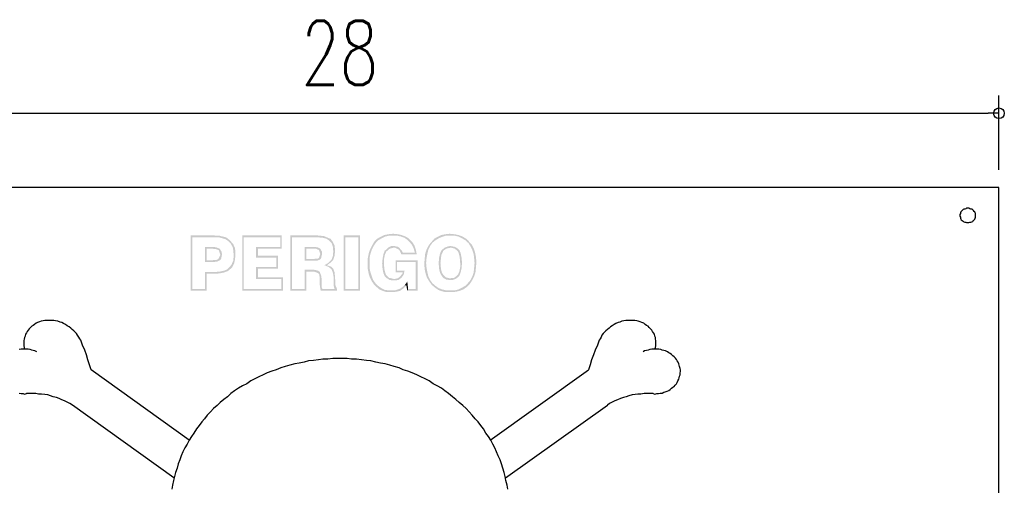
# Model space of a CAD drawing. Header units: millimetres. Extents: x 4476070 to 4476182, y -30324732 to -30324697.
# Tile 69 of 70: x 4476157.53 to 4476160.3, y -30324717.97 to -30324716.66. Entities that reach past the tile are written whole.
import ezdxf

# ---------------------------------------------------------------- set-up
doc = ezdxf.new("R2010")
doc.units = ezdxf.units.MM
doc.layers.add('A_BASE', color=8, linetype='Continuous')
doc.styles.add('ROMANS', font='romans.shx', dxfattribs={"width": 0.7})

# ---------------------------------------------------------------- blocks, each defined once
blk = doc.blocks.new('_ORIGIN')
at = {"color": 0, "linetype": 'ByBlock'}
blk.add_line((0, 0), (-1, 0), dxfattribs=at)
blk.add_circle((0, 0), 0.5, dxfattribs=at)

msp = doc.modelspace()

# ---------------------------------------------------------------- hatches: boundary and pattern name
at = {"linetype": 'Continuous'}
for points in [[(4476158.07224, -30324717.2688), (4476158.01433, -30324717.2688), (4476158.01433, -30324717.42492), (4476158.01936, -30324717.41988), (4476158.01936, -30324717.27509), (4476158.07098, -30324717.27509), (4476158.11001, -30324717.27383), (4476158.09868, -30324717.27132), (4476158.0949, -30324717.27006), (4476158.08483, -30324717.27006)], [(4476158.11001, -30324717.27383), (4476158.07098, -30324717.27509), (4476158.08483, -30324717.27509), (4476158.0949, -30324717.27509), (4476158.10372, -30324717.27761), (4476158.11253, -30324717.28013), (4476158.12134, -30324717.28642), (4476158.12638, -30324717.29146), (4476158.13267, -30324717.30279), (4476158.13393, -30324717.31035), (4476158.13519, -30324717.32294), (4476158.13519, -30324717.32797), (4476158.13393, -30324717.34056), (4476158.1289, -30324717.35189), (4476158.1226, -30324717.35945), (4476158.11757, -30324717.36448), (4476158.10875, -30324717.36826), (4476158.09742, -30324717.37078), (4476158.08483, -30324717.37204), (4476158.05462, -30324717.37204), (4476158.05462, -30324717.41988), (4476158.01936, -30324717.41988), (4476158.01433, -30324717.42492), (4476158.05965, -30324717.42492), (4476158.05965, -30324717.37707), (4476158.08609, -30324717.37707), (4476158.09742, -30324717.37581), (4476158.10875, -30324717.3733), (4476158.11882, -30324717.36952), (4476158.12638, -30324717.36322), (4476158.13141, -30324717.35819), (4476158.13645, -30324717.34812), (4476158.13897, -30324717.33678), (4476158.14023, -30324717.32294), (4476158.14023, -30324717.3179), (4476158.13897, -30324717.30531), (4476158.13393, -30324717.29398), (4476158.13267, -30324717.29272), (4476158.12512, -30324717.28391), (4476158.11631, -30324717.27635)], [(4476158.26991, -30324717.2688), (4476158.15911, -30324717.2688), (4476158.15911, -30324717.42492), (4476158.16289, -30324717.41988), (4476158.16289, -30324717.27509), (4476158.26613, -30324717.27509)], [(4476158.26991, -30324717.2688), (4476158.26613, -30324717.27509), (4476158.26613, -30324717.30153), (4476158.19814, -30324717.30153), (4476158.19814, -30324717.33175), (4476158.2548, -30324717.33175), (4476158.2548, -30324717.35819), (4476158.19814, -30324717.35819), (4476158.19814, -30324717.39218), (4476158.26865, -30324717.39218), (4476158.26865, -30324717.41988), (4476158.16289, -30324717.41988), (4476158.15911, -30324717.42492), (4476158.27368, -30324717.42492), (4476158.27368, -30324717.38715), (4476158.20318, -30324717.38715), (4476158.20318, -30324717.36322), (4476158.25983, -30324717.36322), (4476158.25983, -30324717.32671), (4476158.20318, -30324717.32671), (4476158.20318, -30324717.30657), (4476158.26991, -30324717.30657)], [(4476158.36181, -30324717.2688), (4476158.29383, -30324717.2688), (4476158.29383, -30324717.42492), (4476158.29886, -30324717.41988), (4476158.29886, -30324717.27509), (4476158.35678, -30324717.27509), (4476158.38825, -30324717.27132), (4476158.37566, -30324717.27006)], [(4476158.38825, -30324717.27132), (4476158.35678, -30324717.27509), (4476158.36056, -30324717.27509), (4476158.37441, -30324717.27509), (4476158.387, -30324717.27635), (4476158.39581, -30324717.27887), (4476158.40336, -30324717.28391), (4476158.40966, -30324717.2902), (4476158.41343, -30324717.30027), (4476158.41469, -30324717.31412), (4476158.41469, -30324717.31538), (4476158.41343, -30324717.32797), (4476158.40966, -30324717.33804), (4476158.4084, -30324717.3393), (4476158.40084, -30324717.34686), (4476158.38951, -30324717.35315), (4476158.39077, -30324717.35315), (4476158.4021, -30324717.35819), (4476158.40966, -30324717.36448), (4476158.41343, -30324717.3733), (4476158.41595, -30324717.38715), (4476158.41595, -30324717.40855), (4476158.41595, -30324717.41107), (4476158.41847, -30324717.41988), (4476158.38448, -30324717.41988), (4476158.37944, -30324717.42492), (4476158.42477, -30324717.42492), (4476158.42477, -30324717.41862), (4476158.42099, -30324717.40981), (4476158.42099, -30324717.40855), (4476158.41973, -30324717.38715), (4476158.41847, -30324717.3733), (4476158.41469, -30324717.36322), (4476158.4084, -30324717.35693), (4476158.39707, -30324717.35315), (4476158.40714, -30324717.3456), (4476158.41469, -30324717.33804), (4476158.41847, -30324717.32671), (4476158.41973, -30324717.31412), (4476158.41973, -30324717.31035), (4476158.41847, -30324717.29776), (4476158.41343, -30324717.28768), (4476158.40714, -30324717.27887), (4476158.40588, -30324717.27887), (4476158.39707, -30324717.27509)], [(4476158.49023, -30324717.2688), (4476158.44365, -30324717.2688), (4476158.44365, -30324717.42492), (4476158.44869, -30324717.41988), (4476158.44869, -30324717.27509), (4476158.4852, -30324717.27509)], [(4476158.49023, -30324717.2688), (4476158.4852, -30324717.27509), (4476158.4852, -30324717.41988), (4476158.44869, -30324717.41988), (4476158.44365, -30324717.42492), (4476158.49023, -30324717.42492)], [(4476158.55696, -30324717.2688), (4476158.54689, -30324717.27383), (4476158.53808, -30324717.27887), (4476158.53052, -30324717.28642), (4476158.528, -30324717.2902), (4476158.52297, -30324717.29901), (4476158.51793, -30324717.30909), (4476158.51416, -30324717.32042), (4476158.51164, -30324717.33301), (4476158.51164, -30324717.34686), (4476158.51164, -30324717.35063), (4476158.51164, -30324717.36448), (4476158.51416, -30324717.37707), (4476158.51793, -30324717.3884), (4476158.52297, -30324717.39848), (4476158.52926, -30324717.40729), (4476158.53556, -30324717.41358), (4476158.54437, -30324717.42114), (4476158.55319, -30324717.42492), (4476158.56452, -30324717.42869), (4476158.57585, -30324717.42869), (4476158.58088, -30324717.42869), (4476158.59221, -30324717.42743), (4476158.60229, -30324717.42492), (4476158.57711, -30324717.42366), (4476158.57081, -30324717.42366), (4476158.55948, -30324717.4224), (4476158.54941, -30324717.41736), (4476158.5406, -30324717.41107), (4476158.53304, -30324717.40351), (4476158.52675, -30324717.3947), (4476158.52297, -30324717.38463), (4476158.51919, -30324717.3733), (4476158.51667, -30324717.36071), (4476158.51667, -30324717.34686), (4476158.51667, -30324717.33301), (4476158.51919, -30324717.32042), (4476158.52297, -30324717.30909), (4476158.528, -30324717.29901), (4476158.5343, -30324717.2902), (4476158.54185, -30324717.28265), (4476158.55067, -30324717.27761), (4476158.56074, -30324717.27258), (4476158.57207, -30324717.27006), (4476158.58466, -30324717.27006)], [(4476158.58466, -30324717.26502), (4476158.58088, -30324717.26502), (4476158.56829, -30324717.26628), (4476158.55696, -30324717.2688), (4476158.58466, -30324717.27006), (4476158.59347, -30324717.27006), (4476158.6048, -30324717.27258), (4476158.61488, -30324717.27635), (4476158.62369, -30324717.28265), (4476158.62747, -30324717.28642), (4476158.63502, -30324717.29524), (4476158.64006, -30324717.30531), (4476158.64383, -30324717.3179), (4476158.60984, -30324717.3179), (4476158.64887, -30324717.32168), (4476158.64635, -30324717.30909), (4476158.64258, -30324717.29776), (4476158.63628, -30324717.28768), (4476158.62873, -30324717.28013), (4476158.62621, -30324717.27761), (4476158.6174, -30324717.27258), (4476158.60732, -30324717.2688), (4476158.59725, -30324717.26628)], [(4476158.71686, -30324717.2688), (4476158.70679, -30324717.27383), (4476158.69797, -30324717.27887), (4476158.69042, -30324717.28768), (4476158.6879, -30324717.2902), (4476158.6816, -30324717.29901), (4476158.67657, -30324717.30909), (4476158.67279, -30324717.32042), (4476158.67153, -30324717.33301), (4476158.67027, -30324717.34686), (4476158.67027, -30324717.35189), (4476158.67153, -30324717.36574), (4476158.67405, -30324717.37707), (4476158.67783, -30324717.3884), (4476158.68412, -30324717.39848), (4476158.69042, -30324717.40729), (4476158.69294, -30324717.40981), (4476158.70049, -30324717.4161), (4476158.7093, -30324717.4224), (4476158.71938, -30324717.42618), (4476158.73071, -30324717.42869), (4476158.7433, -30324717.42869), (4476158.74707, -30324717.42869), (4476158.75966, -30324717.42743), (4476158.76974, -30324717.42492), (4476158.7433, -30324717.42366), (4476158.73197, -30324717.42366), (4476158.72063, -30324717.42114), (4476158.71056, -30324717.41736), (4476158.70175, -30324717.41107), (4476158.69294, -30324717.40351), (4476158.68664, -30324717.3947), (4476158.6816, -30324717.38463), (4476158.67909, -30324717.3733), (4476158.67657, -30324717.36071), (4476158.67531, -30324717.34686), (4476158.67657, -30324717.33301), (4476158.67909, -30324717.32042), (4476158.6816, -30324717.30909), (4476158.68664, -30324717.29901), (4476158.69294, -30324717.2902), (4476158.70049, -30324717.28391), (4476158.71056, -30324717.27761), (4476158.71938, -30324717.27383), (4476158.73071, -30324717.27006), (4476158.7433, -30324717.27006)], [(4476158.7433, -30324717.26502), (4476158.73952, -30324717.26502), (4476158.72819, -30324717.26628), (4476158.71686, -30324717.2688), (4476158.7433, -30324717.27006), (4476158.75463, -30324717.27006), (4476158.76596, -30324717.27258), (4476158.77603, -30324717.27761), (4476158.78484, -30324717.28265), (4476158.7924, -30324717.2902), (4476158.79366, -30324717.2902), (4476158.79995, -30324717.30027), (4476158.80499, -30324717.31035), (4476158.80877, -30324717.32168), (4476158.81002, -30324717.33301), (4476158.81128, -30324717.34686), (4476158.81002, -30324717.36071), (4476158.80877, -30324717.3733), (4476158.80499, -30324717.38463), (4476158.79995, -30324717.3947), (4476158.7924, -30324717.40351), (4476158.78484, -30324717.41107), (4476158.77603, -30324717.4161), (4476158.76596, -30324717.42114), (4476158.75589, -30324717.42366), (4476158.7433, -30324717.42366), (4476158.76974, -30324717.42492), (4476158.77981, -30324717.42114), (4476158.78862, -30324717.41484), (4476158.79618, -30324717.40729), (4476158.79869, -30324717.40477), (4476158.80499, -30324717.3947), (4476158.81002, -30324717.38463), (4476158.8138, -30324717.3733), (4476158.81506, -30324717.36071), (4476158.81632, -30324717.34686), (4476158.81632, -30324717.34182), (4476158.81506, -30324717.32923), (4476158.81254, -30324717.31664), (4476158.80877, -30324717.30531), (4476158.80373, -30324717.29524), (4476158.79618, -30324717.28768), (4476158.79492, -30324717.28517), (4476158.7861, -30324717.27761), (4476158.77729, -30324717.27258), (4476158.76722, -30324717.2688), (4476158.75589, -30324717.26628)], [(4476158.0735, -30324717.30153), (4476158.05462, -30324717.30153), (4476158.05462, -30324717.34434), (4476158.0735, -30324717.34434), (4476158.07476, -30324717.34434), (4476158.08861, -30324717.34308), (4476158.09616, -30324717.3393), (4476158.05965, -30324717.3393), (4476158.05965, -30324717.30657), (4476158.0735, -30324717.30657), (4476158.09616, -30324717.30657), (4476158.0949, -30324717.30657), (4476158.08609, -30324717.30279)], [(4476158.09616, -30324717.30657), (4476158.0735, -30324717.30657), (4476158.08483, -30324717.30783), (4476158.09239, -30324717.31035), (4476158.09364, -30324717.3116), (4476158.09742, -30324717.32294), (4476158.09742, -30324717.32545), (4476158.09239, -30324717.33553), (4476158.08735, -30324717.33804), (4476158.0735, -30324717.3393), (4476158.05965, -30324717.3393), (4476158.09616, -30324717.3393), (4476158.09994, -30324717.33553), (4476158.10246, -30324717.32294), (4476158.1012, -30324717.31538)], [(4476158.35804, -30324717.30153), (4476158.33412, -30324717.30153), (4476158.33412, -30324717.34056), (4476158.3593, -30324717.34056), (4476158.36937, -30324717.34056), (4476158.37818, -30324717.33678), (4476158.33915, -30324717.33553), (4476158.33915, -30324717.30657), (4476158.35804, -30324717.30657), (4476158.37818, -30324717.30657), (4476158.37063, -30324717.30279)], [(4476158.37818, -30324717.30657), (4476158.35804, -30324717.30657), (4476158.36559, -30324717.30657), (4476158.37441, -30324717.31035), (4476158.37818, -30324717.32168), (4476158.37441, -30324717.33301), (4476158.37189, -30324717.33427), (4476158.3593, -30324717.33553), (4476158.33915, -30324717.33553), (4476158.37818, -30324717.33678), (4476158.3807, -30324717.33301), (4476158.38322, -30324717.32168), (4476158.38322, -30324717.31538)], [(4476158.56829, -30324717.30405), (4476158.56074, -30324717.3116), (4476158.55948, -30324717.3116), (4476158.5557, -30324717.32168), (4476158.55319, -30324717.33427), (4476158.55193, -30324717.34812), (4476158.55193, -30324717.34938), (4476158.55319, -30324717.36448), (4476158.5557, -30324717.37581), (4476158.55948, -30324717.38463), (4476158.56326, -30324717.3884), (4476158.57333, -30324717.3947), (4476158.58466, -30324717.39596), (4476158.58592, -30324717.39596), (4476158.59725, -30324717.3947), (4476158.58466, -30324717.39218), (4476158.58214, -30324717.39092), (4476158.57081, -30324717.3884), (4476158.56326, -30324717.38085), (4476158.56074, -30324717.37456), (4476158.55822, -30324717.36448), (4476158.55696, -30324717.34938), (4476158.55696, -30324717.33678), (4476158.55948, -30324717.32419), (4476158.56326, -30324717.31538), (4476158.56452, -30324717.31412), (4476158.57333, -30324717.30657), (4476158.5834, -30324717.30405)], [(4476158.58466, -30324717.29901), (4476158.57837, -30324717.29901), (4476158.56829, -30324717.30405), (4476158.5834, -30324717.30405), (4476158.58844, -30324717.30405), (4476158.59851, -30324717.30909), (4476158.60103, -30324717.3116), (4476158.60606, -30324717.32294), (4476158.64887, -30324717.32294), (4476158.64887, -30324717.32168), (4476158.60984, -30324717.3179), (4476158.60732, -30324717.31286), (4476158.59977, -30324717.30405), (4476158.59599, -30324717.30153)], [(4476158.72693, -30324717.30405), (4476158.71938, -30324717.31035), (4476158.71812, -30324717.3116), (4476158.71434, -30324717.32042), (4476158.71182, -30324717.33175), (4476158.71056, -30324717.34686), (4476158.71056, -30324717.34812), (4476158.71182, -30324717.36322), (4476158.71434, -30324717.37456), (4476158.71938, -30324717.38337), (4476158.72315, -30324717.3884), (4476158.73197, -30324717.39344), (4476158.7433, -30324717.3947), (4476158.74959, -30324717.3947), (4476158.75966, -30324717.39092), (4476158.7433, -30324717.38966), (4476158.74078, -30324717.38966), (4476158.73071, -30324717.38715), (4476158.72315, -30324717.37959), (4476158.71938, -30324717.3733), (4476158.71686, -30324717.36197), (4476158.7156, -30324717.34686), (4476158.71686, -30324717.33553), (4476158.71812, -30324717.32419), (4476158.72315, -30324717.31412), (4476158.72315, -30324717.31286), (4476158.73197, -30324717.30657), (4476158.7433, -30324717.30405)], [(4476158.7433, -30324717.29901), (4476158.737, -30324717.30027), (4476158.72693, -30324717.30405), (4476158.7433, -30324717.30405), (4476158.74581, -30324717.30405), (4476158.75589, -30324717.30657), (4476158.7647, -30324717.31412), (4476158.76722, -30324717.32042), (4476158.76974, -30324717.33175), (4476158.77099, -30324717.34686), (4476158.77099, -30324717.35819), (4476158.76848, -30324717.37078), (4476158.7647, -30324717.37959), (4476158.76344, -30324717.38085), (4476158.75463, -30324717.3884), (4476158.7433, -30324717.38966), (4476158.75966, -30324717.39092), (4476158.76848, -30324717.38337), (4476158.77225, -30324717.3733), (4476158.77477, -30324717.36197), (4476158.77603, -30324717.34686), (4476158.77603, -30324717.3456), (4476158.77477, -30324717.33175), (4476158.77225, -30324717.31916), (4476158.76848, -30324717.31035), (4476158.7647, -30324717.30657), (4476158.75589, -30324717.30153)], [(4476158.65139, -30324717.3393), (4476158.5897, -30324717.3393), (4476158.5897, -30324717.3733), (4476158.60984, -30324717.3733), (4476158.60858, -30324717.37707), (4476158.60103, -30324717.38589), (4476158.59599, -30324717.38966), (4476158.58466, -30324717.39218), (4476158.59725, -30324717.3947), (4476158.60606, -30324717.3884), (4476158.61236, -30324717.37959), (4476158.61488, -30324717.36826), (4476158.59347, -30324717.36826), (4476158.59347, -30324717.34434), (4476158.64635, -30324717.34434)], [(4476158.65139, -30324717.3393), (4476158.64635, -30324717.34434), (4476158.64635, -30324717.41988), (4476158.62495, -30324717.41988), (4476158.62243, -30324717.42492), (4476158.65139, -30324717.42492)], [(4476158.36056, -30324717.36574), (4476158.33412, -30324717.36574), (4476158.33412, -30324717.41988), (4476158.29886, -30324717.41988), (4476158.29383, -30324717.42492), (4476158.33915, -30324717.42492), (4476158.33915, -30324717.37078), (4476158.35804, -30324717.37078), (4476158.37189, -30324717.36826)], [(4476158.37189, -30324717.36826), (4476158.35804, -30324717.37078), (4476158.36433, -30324717.37204), (4476158.37315, -30324717.37581), (4476158.37566, -30324717.37959), (4476158.37692, -30324717.39344), (4476158.37692, -30324717.40855), (4476158.37818, -30324717.41736), (4476158.37944, -30324717.42492), (4476158.38448, -30324717.41988), (4476158.38196, -30324717.41484), (4476158.38196, -30324717.40855), (4476158.38196, -30324717.39092), (4476158.3807, -30324717.38211), (4476158.37692, -30324717.37204)], [(4476158.61488, -30324717.40981), (4476158.6048, -30324717.41736), (4476158.59977, -30324717.41988), (4476158.58844, -30324717.42366), (4476158.57711, -30324717.42366), (4476158.60229, -30324717.42492), (4476158.6111, -30324717.41862), (4476158.61991, -30324717.40981)], [(4476158.62243, -30324717.39848), (4476158.62117, -30324717.40099), (4476158.61488, -30324717.40981), (4476158.61991, -30324717.40981), (4476158.62243, -30324717.42492), (4476158.62495, -30324717.41988)]]:
    msp.add_hatch(color=256, dxfattribs=at).paths.add_polyline_path(points)

# ---------------------------------------------------------------- linework, layer by layer
for points in [[(4476157.63536, -30324717.50927), (4476157.63033, -30324717.50801), (4476157.62529, -30324717.50801), (4476157.62025, -30324717.50801), (4476157.61522, -30324717.50801), (4476157.61018, -30324717.50801), (4476157.60515, -30324717.50801), (4476157.60011, -30324717.50927), (4476157.59507, -30324717.51053), (4476157.59004, -30324717.51179), (4476157.585, -30324717.51431), (4476157.58123, -30324717.51557), (4476157.57619, -30324717.51934), (4476157.57241, -30324717.52186), (4476157.56863, -30324717.52438), (4476157.56486, -30324717.52816), (4476157.56108, -30324717.53193), (4476157.55856, -30324717.53571), (4476157.55604, -30324717.53949), (4476157.55353, -30324717.54326), (4476157.55101, -30324717.54704), (4476157.54975, -30324717.55208), (4476157.54849, -30324717.55585), (4476157.54723, -30324717.56089), (4476157.54597, -30324717.56467), (4476157.54597, -30324717.5697), (4476157.54597, -30324717.57474), (4476157.54597, -30324717.57977), (4476157.54723, -30324717.58355), (4476157.54849, -30324717.58859)], [(4476157.70587, -30324717.56341), (4476157.70335, -30324717.55963), (4476157.70083, -30324717.55459), (4476157.69705, -30324717.54956), (4476157.69454, -30324717.54452), (4476157.69076, -30324717.54075), (4476157.68698, -30324717.53697), (4476157.68195, -30324717.53319), (4476157.67817, -30324717.52941), (4476157.67313, -30324717.52564), (4476157.6681, -30324717.52312), (4476157.66306, -30324717.51934), (4476157.65803, -30324717.51682), (4476157.65299, -30324717.51431), (4476157.64795, -30324717.51305), (4476157.64166, -30324717.51053), (4476157.63536, -30324717.50927)], [(4476159.23054, -30324717.50927), (4476159.22424, -30324717.51053), (4476159.2192, -30324717.51305), (4476159.21417, -30324717.51431), (4476159.20787, -30324717.51682), (4476159.20284, -30324717.51934), (4476159.1978, -30324717.52312), (4476159.19277, -30324717.52564), (4476159.18899, -30324717.52941), (4476159.18395, -30324717.53319), (4476159.18018, -30324717.53697), (4476159.1764, -30324717.54075), (4476159.17262, -30324717.54452), (4476159.16884, -30324717.54956), (4476159.16633, -30324717.55459), (4476159.16381, -30324717.55963), (4476159.16129, -30324717.56341)], [(4476159.31741, -30324717.58859), (4476159.31867, -30324717.58355), (4476159.31993, -30324717.57977), (4476159.31993, -30324717.57474), (4476159.31993, -30324717.5697), (4476159.31993, -30324717.56467), (4476159.31867, -30324717.56089), (4476159.31867, -30324717.55585), (4476159.31741, -30324717.55208), (4476159.31615, -30324717.54704), (4476159.31363, -30324717.54326), (4476159.31111, -30324717.53949), (4476159.30859, -30324717.53571), (4476159.30482, -30324717.53193), (4476159.30104, -30324717.52816), (4476159.29852, -30324717.52438), (4476159.29349, -30324717.52186), (4476159.28971, -30324717.51934), (4476159.28593, -30324717.51557), (4476159.2809, -30324717.51431), (4476159.27586, -30324717.51179), (4476159.27082, -30324717.51053), (4476159.26705, -30324717.50927), (4476159.26075, -30324717.50801), (4476159.25572, -30324717.50801), (4476159.25068, -30324717.50801), (4476159.24564, -30324717.50801), (4476159.24061, -30324717.50801), (4476159.23557, -30324717.50801), (4476159.23054, -30324717.50927)], [(4476157.73483, -30324717.6465), (4476157.73105, -30324717.63265), (4476157.72601, -30324717.6188), (4476157.72223, -30324717.60496), (4476157.7172, -30324717.59111), (4476157.7109, -30324717.57726), (4476157.70587, -30324717.56341)], [(4476159.16129, -30324717.56341), (4476159.15625, -30324717.57726), (4476159.14996, -30324717.59111), (4476159.14492, -30324717.60496), (4476159.13989, -30324717.6188), (4476159.13611, -30324717.63265), (4476159.13107, -30324717.6465)], [(4476157.58248, -30324717.59614), (4476157.57745, -30324717.59362), (4476157.57241, -30324717.59237), (4476157.56863, -30324717.59111), (4476157.5636, -30324717.58985), (4476157.55856, -30324717.58859), (4476157.55353, -30324717.58859), (4476157.54849, -30324717.58859), (4476157.54345, -30324717.58859), (4476157.53842, -30324717.58859), (4476157.53338, -30324717.58985)], [(4476159.31237, -30324717.71323), (4476159.31741, -30324717.71449), (4476159.32244, -30324717.71323), (4476159.32748, -30324717.71323), (4476159.33252, -30324717.71197), (4476159.33755, -30324717.71197), (4476159.34259, -30324717.70945), (4476159.34637, -30324717.70819), (4476159.3514, -30324717.70694), (4476159.35644, -30324717.70442), (4476159.36021, -30324717.7019), (4476159.36399, -30324717.69812), (4476159.36777, -30324717.6956), (4476159.37155, -30324717.69309), (4476159.37406, -30324717.68931), (4476159.37784, -30324717.68553), (4476159.38036, -30324717.68176), (4476159.38162, -30324717.67798), (4476159.38414, -30324717.67294), (4476159.38539, -30324717.66917), (4476159.38665, -30324717.66413), (4476159.38791, -30324717.66035), (4476159.38791, -30324717.65532), (4476159.38917, -30324717.65154), (4476159.38917, -30324717.6465), (4476159.38791, -30324717.64273), (4476159.38665, -30324717.63769), (4476159.38539, -30324717.63391), (4476159.38414, -30324717.63014), (4476159.38288, -30324717.6251), (4476159.38036, -30324717.62132), (4476159.37784, -30324717.61755), (4476159.37532, -30324717.61377), (4476159.37155, -30324717.60999), (4476159.36777, -30324717.60747), (4476159.36399, -30324717.6037), (4476159.36021, -30324717.60118), (4476159.35644, -30324717.59866), (4476159.35266, -30324717.59614), (4476159.34762, -30324717.59362), (4476159.34259, -30324717.59237), (4476159.33755, -30324717.59111), (4476159.33377, -30324717.58985), (4476159.32874, -30324717.58859), (4476159.3237, -30324717.58859), (4476159.31867, -30324717.58859), (4476159.31363, -30324717.58859), (4476159.30859, -30324717.58859), (4476159.30356, -30324717.58985), (4476159.29852, -30324717.59111), (4476159.29349, -30324717.59237), (4476159.28845, -30324717.59362), (4476159.28467, -30324717.59614)], [(4476158.90445, -30324717.9814), (4476158.90319, -30324717.97007), (4476158.89941, -30324717.95748), (4476158.8969, -30324717.94615), (4476158.89438, -30324717.93482), (4476158.8906, -30324717.92223), (4476158.88682, -30324717.9109), (4476158.88305, -30324717.89956), (4476158.87801, -30324717.88823), (4476158.87298, -30324717.8769), (4476158.86794, -30324717.86557), (4476158.8629, -30324717.8555), (4476158.85661, -30324717.84417), (4476158.85031, -30324717.8341), (4476158.84276, -30324717.82402), (4476158.83646, -30324717.81269), (4476158.82891, -30324717.80262), (4476158.82136, -30324717.79255), (4476158.81254, -30324717.78374), (4476158.80499, -30324717.77366), (4476158.79618, -30324717.76485), (4476158.78736, -30324717.75478), (4476158.77855, -30324717.74722), (4476158.76848, -30324717.73841), (4476158.7584, -30324717.7296), (4476158.74959, -30324717.72204), (4476158.73826, -30324717.71323), (4476158.72819, -30324717.70568), (4476158.71812, -30324717.69812), (4476158.70679, -30324717.69183), (4476158.69545, -30324717.68553), (4476158.68412, -30324717.67798), (4476158.67279, -30324717.67168), (4476158.6602, -30324717.66665), (4476158.64887, -30324717.66035), (4476158.63628, -30324717.65532), (4476158.62369, -30324717.65028), (4476158.6111, -30324717.6465), (4476158.59977, -30324717.64147), (4476158.58592, -30324717.63769), (4476158.57333, -30324717.63391), (4476158.56074, -30324717.63014), (4476158.54689, -30324717.62762), (4476158.5343, -30324717.6251), (4476158.52045, -30324717.62132), (4476158.50786, -30324717.62006), (4476158.49401, -30324717.6188), (4476158.48016, -30324717.61629), (4476158.46631, -30324717.61629), (4476158.45372, -30324717.61503), (4476158.43987, -30324717.61503), (4476158.42602, -30324717.61503), (4476158.41343, -30324717.61503), (4476158.39959, -30324717.61629), (4476158.38574, -30324717.61629), (4476158.37315, -30324717.6188), (4476158.3593, -30324717.62006), (4476158.34545, -30324717.62132), (4476158.33286, -30324717.6251), (4476158.31901, -30324717.62762), (4476158.30642, -30324717.63014), (4476158.29257, -30324717.63391), (4476158.27998, -30324717.63769), (4476158.26739, -30324717.64147), (4476158.2548, -30324717.6465), (4476158.24221, -30324717.65028), (4476158.22962, -30324717.65532), (4476158.21829, -30324717.66035), (4476158.2057, -30324717.66665), (4476158.19437, -30324717.67168), (4476158.18303, -30324717.67798), (4476158.1717, -30324717.68553), (4476158.16037, -30324717.69183), (4476158.14904, -30324717.69812), (4476158.13771, -30324717.70568), (4476158.12764, -30324717.71323), (4476158.11757, -30324717.72204), (4476158.10749, -30324717.7296), (4476158.09742, -30324717.73841), (4476158.08861, -30324717.74722), (4476158.07854, -30324717.75478), (4476158.06972, -30324717.76485), (4476158.06091, -30324717.77366), (4476158.05336, -30324717.78374), (4476158.0458, -30324717.79255), (4476158.03825, -30324717.80262), (4476158.03069, -30324717.81269), (4476158.02314, -30324717.82402), (4476158.01684, -30324717.8341), (4476158.01055, -30324717.84417), (4476158.00425, -30324717.8555), (4476157.99796, -30324717.86557), (4476157.99292, -30324717.8769), (4476157.98789, -30324717.88823), (4476157.98411, -30324717.89956), (4476157.97907, -30324717.9109), (4476157.97656, -30324717.92223), (4476157.97152, -30324717.93482), (4476157.969, -30324717.94615), (4476157.96648, -30324717.95748), (4476157.96397, -30324717.97007), (4476157.96145, -30324717.9814)], [(4476158.01055, -30324717.84417), (4476157.73483, -30324717.6465)], [(4476158.85535, -30324717.84417), (4476159.13107, -30324717.6465)], [(4476157.53338, -30324717.71197), (4476157.53842, -30324717.71323), (4476157.54471, -30324717.71323), (4476157.54849, -30324717.71449), (4476157.55353, -30324717.71323)], [(4476157.68321, -30324717.74597), (4476157.67565, -30324717.74093), (4476157.6681, -30324717.73715), (4476157.66054, -30324717.73337), (4476157.65299, -30324717.73086), (4476157.64543, -30324717.72708), (4476157.63788, -30324717.72456), (4476157.62907, -30324717.72204), (4476157.62151, -30324717.71953), (4476157.61396, -30324717.71701), (4476157.60515, -30324717.71575), (4476157.59633, -30324717.71449), (4476157.58752, -30324717.71449), (4476157.57997, -30324717.71323), (4476157.57115, -30324717.71323), (4476157.56234, -30324717.71323), (4476157.55353, -30324717.71323)], [(4476159.31237, -30324717.71323), (4476159.30356, -30324717.71323), (4476159.296, -30324717.71323), (4476159.28719, -30324717.71323), (4476159.27838, -30324717.71449), (4476159.26957, -30324717.71449), (4476159.26201, -30324717.71575), (4476159.2532, -30324717.71701), (4476159.24438, -30324717.71953), (4476159.23683, -30324717.72204), (4476159.22928, -30324717.72456), (4476159.22046, -30324717.72708), (4476159.21291, -30324717.73086), (4476159.20536, -30324717.73337), (4476159.1978, -30324717.73715), (4476159.19025, -30324717.74093), (4476159.18395, -30324717.74597)], [(4476157.96774, -30324717.94993), (4476157.68321, -30324717.74597)], [(4476158.89816, -30324717.94993), (4476159.18395, -30324717.74597)]]:
    msp.add_lwpolyline(points, dxfattribs=at)
at = {"layer": 'A_BASE'}
for p, q in [((4476160.28307, -30324717.08534), (4476160.28307, -30324716.87679)), ((4476156.61283, -30324716.92679), (4476160.25307, -30324716.92679))]:
    msp.add_line(p, q, dxfattribs=at)
at = {"layer": 'A_BASE', "color": 1, "linetype": 'Continuous'}
for points in [[(4476156.58283, -30324719.40912), (4476160.28307, -30324719.40912), (4476160.28307, -30324717.13534), (4476156.58283, -30324717.13534), (4476156.58283, -30324719.40912)], [(4476160.2176, -30324717.2134), (4476160.2176, -30324717.21088), (4476160.2176, -30324717.20837), (4476160.21634, -30324717.20585), (4476160.21509, -30324717.20333), (4476160.21383, -30324717.20207), (4476160.21131, -30324717.19955), (4476160.20879, -30324717.19703), (4476160.20753, -30324717.19578), (4476160.20375, -30324717.19578), (4476160.20124, -30324717.19452), (4476160.19872, -30324717.19326), (4476160.1962, -30324717.19326), (4476160.19242, -30324717.19326), (4476160.18991, -30324717.19452), (4476160.18739, -30324717.19578), (4476160.18487, -30324717.19578), (4476160.18235, -30324717.19703), (4476160.17983, -30324717.19955), (4476160.17732, -30324717.20207), (4476160.17606, -30324717.20333), (4476160.1748, -30324717.20585), (4476160.1748, -30324717.20837), (4476160.17354, -30324717.21088), (4476160.17354, -30324717.2134), (4476160.17354, -30324717.21592), (4476160.1748, -30324717.21844), (4476160.1748, -30324717.22096), (4476160.17606, -30324717.22347), (4476160.17732, -30324717.22599), (4476160.17983, -30324717.22725), (4476160.18235, -30324717.22977), (4476160.18487, -30324717.23103), (4476160.18739, -30324717.23229), (4476160.18991, -30324717.23229), (4476160.19242, -30324717.23355), (4476160.1962, -30324717.23355), (4476160.19872, -30324717.23355), (4476160.20124, -30324717.23229), (4476160.20375, -30324717.23229), (4476160.20753, -30324717.23103), (4476160.20879, -30324717.22977), (4476160.21131, -30324717.22725), (4476160.21383, -30324717.22599), (4476160.21509, -30324717.22347), (4476160.21634, -30324717.22096), (4476160.2176, -30324717.21844), (4476160.2176, -30324717.21592), (4476160.2176, -30324717.2134)]]:
    msp.add_lwpolyline(points, dxfattribs=at)

# ---------------------------------------------------------------- block references
at = {"layer": 'A_BASE', "xscale": 0.03, "yscale": 0.03, "zscale": 0.03}
msp.add_blockref('_ORIGIN', (4476160.28307, -30324716.92679), dxfattribs=at)

# ---------------------------------------------------------------- texts
at = {"insert": (4476158.43295, -30324716.75734), "char_height": 0.18, "attachment_point": 5, "style": 'ROMANS'}
msp.add_mtext('\\A1;28', dxfattribs=at)

doc.saveas('drawing.dxf')
